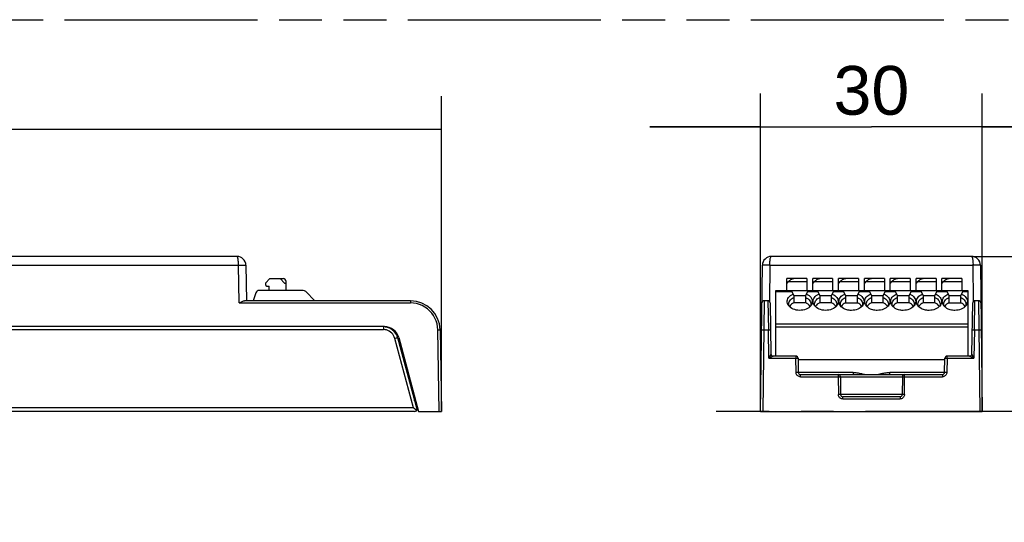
# Model space of a CAD drawing. Header units: millimetres. Extents: x 0 to 210, y 0 to 297.
# Tile 16 of 23: x 95 to 139, y 160 to 183. Entities that reach past the tile are written whole.
import ezdxf
from ezdxf.enums import TextEntityAlignment as Align

# ---------------------------------------------------------------- set-up
doc = ezdxf.new("R2010")
doc.units = ezdxf.units.MM
doc.header["$LTSCALE"] = 19.36
doc.linetypes.add('CENTER', pattern=[0.6, 0.375, -0.075, 0.075, -0.075])
doc.linetypes.add('PHANTOM', pattern=[0.8, 0.45, -0.05, 0.1, -0.05, 0.1, -0.05])
doc.layers.get('0').update_dxf_attribs({"linetype": 'CONTINUOUS'})
for name, color, linetype in [('DEFAULT_3', 7, 'PHANTOM'), ('Z_DIM_2D', 7, 'CONTINUOUS'), ('Z_START_DATUMS', 7, 'CONTINUOUS')]:
    doc.layers.add(name, color=color, linetype=linetype)
doc.styles.add('TEXTSTYLE_3', font='helveticaneueltw1g-ltcn.otf')
doc.dimstyles.new('DIMSTYLE_1', dxfattribs={"dimtxt": 2.2, "dimasz": 3.5, "dimexe": 1.5, "dimexo": 0, "dimgap": 0.55, "dimtad": 1, "dimdec": 1, "dimlfac": 3, "dimdsep": 46, "dimtxsty": 'TEXTSTYLE_3', "dimcen": 0.09, "dimclrt": 5, "dimadec": 0, "dimazin": 0, "dimtp": 0.2, "dimtm": 0.2, "dimtfac": 1, "dimtdec": 1, "dimtofl": 0, "dimtmove": 0, "dimatfit": 3, "dimfxl": 0, "dimtolj": 1, "dimarcsym": 0})
doc.dimstyles.new('DIMSTYLE_2', dxfattribs={"dimtxt": 2.2, "dimasz": 3.5, "dimexe": 1.5, "dimexo": 0, "dimgap": 0.55, "dimtad": 1, "dimdec": 1, "dimlfac": 3, "dimdsep": 46, "dimtxsty": 'TEXTSTYLE_3', "dimcen": 0.09, "dimclrt": 5, "dimadec": 0, "dimazin": 0, "dimtp": 0.5, "dimtm": 0.5, "dimtfac": 1, "dimtdec": 1, "dimtofl": 0, "dimtmove": 0, "dimatfit": 3, "dimfxl": 0, "dimtolj": 1, "dimarcsym": 0})

# ---------------------------------------------------------------- blocks, each defined once
blk = doc.blocks.new('*D1')
at = {"layer": 'Z_DIM_2D', "color": 2, "linetype": 'Continuous'}
for p, q in [((145.468, 171.992), (145.468, 176.992)), ((145.468, 176.992), (145.468, 168.492)), ((137.524, 171.992), (146.968, 171.992)), ((145.468, 159.992), (145.468, 168.492)), ((140.005, 164.992), (146.968, 164.992)), ((145.468, 164.992), (145.468, 159.992))]:
    blk.add_line(p, q, dxfattribs=at)
at = {"layer": 'Z_DIM_2D', "color": 5, "linetype": 'Continuous', "style": 'TEXTSTYLE_3'}
blk.add_text('21', height=2.2, rotation=90, dxfattribs=at).set_placement((144.918, 168.492), align=Align.CENTER)
blk = doc.blocks.new('_NONE')
blk = doc.blocks.new('*D2')
at = {"layer": 'Z_DIM_2D', "color": 2, "linetype": 'Continuous'}
for p, q in [((128.005, 164.992), (128.005, 179.341)), ((138.005, 164.992), (138.005, 179.341)), ((128.005, 177.841), (123.005, 177.841)), ((123.005, 177.841), (133.005, 177.841)), ((143.005, 177.841), (133.005, 177.841)), ((138.005, 177.841), (143.005, 177.841))]:
    blk.add_line(p, q, dxfattribs=at)
at = {"layer": 'Z_DIM_2D', "color": 5, "linetype": 'Continuous', "style": 'TEXTSTYLE_3'}
blk.add_text('30', height=2.2, dxfattribs=at).set_placement((133.005, 178.391), align=Align.CENTER)
blk = doc.blocks.new('*D3')
at = {"layer": 'Z_DIM_2D', "color": 2, "linetype": 'Continuous'}
for p, q in [((60.6, 164.992), (60.6, 179.23)), ((113.6, 164.992), (113.6, 179.23)), ((60.6, 177.73), (87.1, 177.73)), ((113.6, 177.73), (87.1, 177.73))]:
    blk.add_line(p, q, dxfattribs=at)
at = {"layer": 'Z_DIM_2D', "color": 5, "linetype": 'Continuous', "style": 'TEXTSTYLE_3'}
blk.add_text('159', height=2.2, dxfattribs=at).set_placement((87.1, 178.28), align=Align.CENTER)

msp = doc.modelspace()

# ---------------------------------------------------------------- linework, layer by layer
at = {"color": 7, "linetype": 'Continuous'}
for p, q in [((104.3735, 171.9925), (69.8268, 171.9925)), ((137.5242, 171.9925), (128.486, 171.9925)), ((104.7736, 171.5995), (104.8017, 169.9926)), ((128.0051, 164.9925), (128.0858, 171.5974)), ((137.9244, 171.5974), (138.0051, 164.9925)), ((105.8568, 170.9925), (105.6568, 170.7925)), ((105.6568, 170.7925), (105.6568, 170.7258)), ((105.7235, 170.6591), (105.8235, 170.6591)), ((105.8235, 170.4591), (105.8235, 170.6591)), ((105.8568, 170.9925), (106.4568, 170.9925)), ((106.5096, 170.7925), (106.3211, 170.9925)), ((106.5096, 170.7925), (106.5901, 170.7925)), ((106.5901, 170.4591), (106.5901, 170.8591)), ((129.1884, 170.4591), (129.1884, 170.9925)), ((130.0884, 170.9925), (129.1884, 170.9925)), ((129.1884, 170.7925), (129.2022, 170.7925)), ((129.2022, 170.7925), (129.2651, 170.8591)), ((130.0884, 170.9925), (130.0884, 170.4591)), ((130.3551, 170.4591), (130.3551, 170.9925)), ((131.2551, 170.9925), (130.3551, 170.9925)), ((130.3551, 170.7925), (130.3689, 170.7925)), ((130.3689, 170.7925), (130.4318, 170.8591)), ((131.2551, 170.9925), (131.2551, 170.4591)), ((131.5218, 170.4591), (131.5218, 170.9925)), ((132.4218, 170.9925), (131.5218, 170.9925)), ((131.5218, 170.7925), (131.5356, 170.7925)), ((131.5356, 170.7925), (131.5984, 170.8591)), ((132.4218, 170.9925), (132.4218, 170.4591)), ((132.6884, 170.4591), (132.6884, 170.9925)), ((133.5884, 170.9925), (132.6884, 170.9925)), ((132.6884, 170.7925), (132.7022, 170.7925)), ((132.7022, 170.7925), (132.7651, 170.8591)), ((133.5884, 170.9925), (133.5884, 170.4591)), ((133.8551, 170.4591), (133.8551, 170.9925)), ((134.7551, 170.9925), (133.8551, 170.9925)), ((133.8551, 170.7925), (133.8689, 170.7925)), ((133.8689, 170.7925), (133.9318, 170.8591)), ((134.7551, 170.9925), (134.7551, 170.4591)), ((135.0218, 170.4591), (135.0218, 170.9925)), ((135.9218, 170.9925), (135.0218, 170.9925)), ((135.0218, 170.7925), (135.0356, 170.7925)), ((135.0356, 170.7925), (135.0984, 170.8591)), ((135.9218, 170.9925), (135.9218, 170.4591)), ((137.0884, 170.9925), (136.1884, 170.9925)), ((136.1884, 170.4591), (136.1884, 170.9925)), ((136.1884, 170.7925), (136.2022, 170.7925)), ((136.2022, 170.7925), (136.2651, 170.8591)), ((137.0884, 170.9925), (137.0884, 170.4591)), ((105.2293, 170.3495), (105.0993, 169.9925)), ((107.3544, 170.4591), (105.3859, 170.4591)), ((107.8901, 169.9925), (107.4723, 170.4103)), ((128.6884, 167.4925), (128.6884, 170.4591)), ((128.6884, 170.4591), (137.3551, 170.4591)), ((129.3884, 170.4591), (129.5051, 170.2258)), ((129.5051, 170.2258), (129.5051, 169.8925)), ((129.5051, 170.2258), (130.0384, 170.2258)), ((130.0384, 170.2258), (130.1551, 170.4591)), ((130.0384, 169.8925), (130.0384, 170.2258)), ((130.5551, 170.4591), (130.6718, 170.2258)), ((130.6718, 170.2258), (130.6718, 169.8925)), ((130.6718, 170.2258), (131.2051, 170.2258)), ((131.2051, 170.2258), (131.3218, 170.4591)), ((131.2051, 169.8925), (131.2051, 170.2258)), ((131.7218, 170.4591), (131.8384, 170.2258)), ((131.8384, 170.2258), (131.8384, 169.8925)), ((131.8384, 170.2258), (132.3718, 170.2258)), ((132.3718, 170.2258), (132.4884, 170.4591)), ((132.3718, 169.8925), (132.3718, 170.2258)), ((132.8884, 170.4591), (133.0051, 170.2258)), ((133.0051, 170.2258), (133.0051, 169.8925)), ((133.0051, 170.2258), (133.5384, 170.2258)), ((133.5384, 170.2258), (133.6551, 170.4591)), ((133.5384, 169.8925), (133.5384, 170.2258)), ((134.0551, 170.4591), (134.1718, 170.2258)), ((134.1718, 170.2258), (134.1718, 169.8925)), ((134.1718, 170.2258), (134.7051, 170.2258)), ((134.7051, 170.2258), (134.8218, 170.4591)), ((134.7051, 169.8925), (134.7051, 170.2258)), ((135.2218, 170.4591), (135.3384, 170.2258)), ((135.3384, 170.2258), (135.8718, 170.2258)), ((135.3384, 170.2258), (135.3384, 169.8925)), ((135.8718, 170.2258), (135.9884, 170.4591)), ((135.8718, 169.8925), (135.8718, 170.2258)), ((136.3884, 170.4591), (136.5051, 170.2258)), ((136.5051, 170.2258), (137.0384, 170.2258)), ((136.5051, 170.2258), (136.5051, 169.8925)), ((137.0384, 170.2258), (137.1551, 170.4591)), ((137.0384, 169.8925), (137.0384, 170.2258)), ((137.3551, 170.4591), (137.3551, 167.4925)), ((112.2026, 169.9925), (104.7052, 169.9925)), ((128.332, 169.9925), (128.165, 169.9925)), ((128.432, 169.8942), (128.4722, 167.5907)), ((129.2524, 169.799), (129.2383, 169.8241)), ((129.2765, 169.7927), (129.2718, 169.8413)), ((129.289, 169.7511), (129.2765, 169.7927)), ((129.318, 169.7541), (129.3059, 169.7314)), ((129.3528, 169.7984), (129.318, 169.7541)), ((130.0384, 169.8925), (129.5051, 169.8925)), ((130.0969, 169.8741), (130.0384, 169.9047)), ((130.2374, 169.7319), (130.2255, 169.7541)), ((130.267, 169.7927), (130.2545, 169.7511)), ((130.2718, 169.8413), (130.267, 169.7927)), ((130.3031, 169.8199), (130.2911, 169.799)), ((130.4191, 169.799), (130.4049, 169.8241)), ((130.4432, 169.7927), (130.4384, 169.8413)), ((130.4557, 169.7511), (130.4432, 169.7927)), ((130.4847, 169.7541), (130.4726, 169.7314)), ((130.5194, 169.7984), (130.4847, 169.7541)), ((131.2051, 169.8925), (130.6718, 169.8925)), ((131.2635, 169.8741), (131.2051, 169.9047)), ((131.4041, 169.7319), (131.3922, 169.7541)), ((131.4337, 169.7927), (131.4212, 169.7511)), ((131.4384, 169.8413), (131.4337, 169.7927)), ((131.4698, 169.8199), (131.4578, 169.799)), ((131.5858, 169.7988), (131.5783, 169.8117)), ((131.6099, 169.7927), (131.6051, 169.8413)), ((131.6225, 169.7505), (131.6099, 169.7927)), ((131.6515, 169.7543), (131.6394, 169.7317)), ((131.6861, 169.7985), (131.6515, 169.7543)), ((131.8384, 169.8925), (132.3718, 169.8925)), ((132.4301, 169.8742), (132.3718, 169.9047)), ((132.5706, 169.7321), (132.5588, 169.7541)), ((132.6003, 169.7927), (132.5873, 169.7493)), ((132.6051, 169.8413), (132.6003, 169.7927)), ((132.6494, 169.8477), (132.6244, 169.7989)), ((132.7525, 169.7988), (132.7449, 169.8117)), ((132.7765, 169.7927), (132.7718, 169.8413)), ((132.7892, 169.7505), (132.7765, 169.7927)), ((132.818, 169.7541), (132.8061, 169.7318)), ((132.8528, 169.7984), (132.818, 169.7541)), ((133.5384, 169.8925), (133.0051, 169.8925)), ((133.5971, 169.874), (133.5384, 169.9047)), ((133.7372, 169.7321), (133.726, 169.7534)), ((133.767, 169.7927), (133.754, 169.7493)), ((133.7718, 169.8413), (133.767, 169.7927)), ((133.8161, 169.8477), (133.7911, 169.7989)), ((133.9191, 169.7988), (133.9116, 169.8117)), ((133.9432, 169.7927), (133.9384, 169.8413)), ((133.9559, 169.7505), (133.9432, 169.7927)), ((133.9847, 169.7541), (133.9728, 169.7318)), ((134.0194, 169.7984), (133.9847, 169.7541)), ((134.7051, 169.8925), (134.1718, 169.8925)), ((134.7637, 169.874), (134.7051, 169.9047)), ((134.9039, 169.7321), (134.8927, 169.7534)), ((134.9337, 169.7927), (134.9206, 169.7493)), ((134.9384, 169.8413), (134.9337, 169.7927)), ((134.9827, 169.8477), (134.9577, 169.7989)), ((135.0858, 169.7988), (135.0783, 169.8117)), ((135.1099, 169.7927), (135.1051, 169.8413)), ((135.1225, 169.7505), (135.1099, 169.7927)), ((135.1514, 169.7541), (135.1394, 169.7318)), ((135.1861, 169.7984), (135.1514, 169.7541)), ((135.8718, 169.8925), (135.3384, 169.8925)), ((135.9304, 169.874), (135.8718, 169.9047)), ((136.0706, 169.7321), (136.0593, 169.7534)), ((136.1003, 169.7927), (136.0873, 169.7493)), ((136.1051, 169.8413), (136.1003, 169.7927)), ((136.1494, 169.8477), (136.1244, 169.7989)), ((136.2525, 169.7988), (136.2449, 169.8117)), ((136.2765, 169.7927), (136.2718, 169.8413)), ((136.2892, 169.7505), (136.2765, 169.7927)), ((136.318, 169.7541), (136.3061, 169.7318)), ((136.3528, 169.7984), (136.318, 169.7541)), ((136.5051, 169.8925), (137.0384, 169.8925)), ((137.0971, 169.874), (137.0384, 169.9047)), ((137.2372, 169.7321), (137.226, 169.7534)), ((137.267, 169.7927), (137.254, 169.7493)), ((137.2718, 169.8413), (137.267, 169.7927)), ((137.3161, 169.8477), (137.2911, 169.7989)), ((137.538, 167.5907), (137.5782, 169.8942)), ((137.8452, 169.9925), (137.6782, 169.9925)), ((111.0281, 168.8257), (63.1721, 168.8257)), ((111.0662, 168.8199), (111.1509, 168.8031)), ((111.1509, 168.8031), (111.2335, 168.7751)), ((113.5357, 168.6824), (113.6001, 164.9925)), ((111.6223, 168.3317), (112.4995, 165.0582)), ((111.6721, 168.3316), (112.5668, 164.9925)), ((111.9367, 167.1591), (111.9862, 167.1591)), ((129.5923, 167.4925), (128.5722, 167.4925)), ((129.6923, 167.3942), (129.7034, 166.7574)), ((136.3167, 167.3258), (129.6935, 167.3258)), ((136.3068, 166.7574), (136.3179, 167.3942)), ((137.438, 167.4925), (136.4179, 167.4925)), ((112.1202, 166.6591), (112.0712, 166.6591)), ((129.8034, 166.6591), (136.2068, 166.6591)), ((131.6081, 166.56), (131.6151, 165.7583)), ((134.4021, 166.56), (134.3951, 165.7583)), ((134.2951, 165.6591), (131.7151, 165.6591)), ((112.3846, 164.9925), (61.8156, 164.9925)), ((112.3633, 165.1338), (112.3345, 165.1577)), ((112.4412, 165.0678), (112.3633, 165.1338)), ((112.4806, 165.0333), (112.4412, 165.0678)), ((112.517, 165.1163), (112.5344, 165.1025)), ((112.5184, 165.1732), (112.5179, 165.1246)), ((112.5668, 164.9925), (113.6001, 164.9925)), ((128.0051, 164.9925), (138.0051, 164.9925))]:
    msp.add_line(p, q, dxfattribs=at)
at = {"color": 9, "linetype": 'Continuous'}
for p, q in [((69.7599, 171.5974), (104.4404, 171.5974)), ((104.4404, 171.5974), (104.5919, 171.5996)), ((104.4701, 169.8937), (104.4404, 171.5974)), ((128.316, 171.6005), (128.2229, 171.6007)), ((128.4191, 171.5995), (128.316, 171.6005)), ((128.4191, 171.5995), (128.3992, 169.9666)), ((128.4191, 171.5995), (137.5911, 171.5995)), ((137.611, 169.9666), (137.5904, 171.6508)), ((137.6936, 171.6004), (137.5911, 171.5994)), ((129.2651, 170.8591), (130.0884, 170.8591)), ((130.4318, 170.8591), (131.2551, 170.8591)), ((131.5984, 170.8591), (132.4218, 170.8591)), ((132.7651, 170.8591), (133.5884, 170.8591)), ((133.9318, 170.8591), (134.7551, 170.8591)), ((135.0984, 170.8591), (135.9218, 170.8591)), ((136.2651, 170.8591), (137.0884, 170.8591)), ((128.6884, 170.4103), (129.4128, 170.4103)), ((130.1307, 170.4103), (130.5795, 170.4103)), ((131.2974, 170.4103), (131.7462, 170.4103)), ((132.464, 170.4103), (132.9128, 170.4103)), ((133.6307, 170.4103), (134.0795, 170.4103)), ((134.7974, 170.4103), (135.2462, 170.4103)), ((135.964, 170.4103), (136.4128, 170.4103)), ((137.1307, 170.4103), (137.3551, 170.4103)), ((104.4701, 169.8937), (112.2026, 169.8937)), ((112.2026, 169.9925), (112.2026, 169.8937)), ((128.165, 169.9925), (128.1051, 164.9925)), ((128.332, 169.9925), (128.3531, 168.6824)), ((137.6571, 168.6824), (137.6782, 169.9925)), ((137.8452, 169.9925), (137.9051, 164.9925)), ((137.3551, 168.9413), (128.6884, 168.9413)), ((63.2218, 168.6913), (110.9784, 168.6913)), ((110.9784, 168.8258), (110.9784, 168.6913)), ((113.4357, 168.6819), (113.4735, 168.6825)), ((113.5001, 164.9925), (113.4357, 168.6818)), ((128.1502, 168.6824), (128.3531, 168.6824)), ((128.3756, 167.3942), (128.3531, 168.6824)), ((128.6884, 168.8234), (137.3551, 168.8234)), ((137.6571, 168.6824), (137.6346, 167.3942)), ((137.6571, 168.6824), (137.86, 168.6824)), ((111.4935, 168.296), (111.5639, 168.3151)), ((112.3345, 165.1577), (111.4935, 168.2961)), ((111.5639, 168.3151), (111.5995, 168.3249)), ((128.4585, 167.5637), (128.3756, 167.3942)), ((128.4697, 167.586), (128.4585, 167.5637)), ((128.4715, 167.5895), (128.4697, 167.586)), ((128.4722, 167.5907), (128.4715, 167.5895)), ((137.5407, 167.5855), (137.538, 167.5906)), ((137.5522, 167.5628), (137.5407, 167.5855)), ((137.6346, 167.3942), (137.5522, 167.5628)), ((128.5334, 167.4738), (128.3756, 167.3942)), ((128.3756, 167.3942), (129.5923, 167.3942)), ((129.5923, 167.4925), (129.5923, 167.3942)), ((129.6034, 166.7574), (129.5923, 167.3942)), ((136.4179, 167.3942), (136.4068, 166.7574)), ((136.4179, 167.3942), (136.4179, 167.4925)), ((136.4179, 167.3942), (137.6346, 167.3942)), ((137.4483, 167.4878), (137.4419, 167.4909)), ((137.458, 167.4831), (137.4483, 167.4878)), ((137.4861, 167.4692), (137.458, 167.4831)), ((137.6346, 167.3942), (137.4861, 167.4692)), ((132.1815, 166.7579), (129.7034, 166.7579)), ((129.8034, 166.5609), (129.8034, 166.6591)), ((131.5081, 166.6591), (131.5081, 166.5609)), ((132.1815, 166.7579), (132.1815, 166.6591)), ((136.3068, 166.7579), (133.8287, 166.7579)), ((133.8287, 166.6591), (133.8287, 166.7579)), ((134.5021, 166.5609), (134.5021, 166.6591)), ((136.2068, 166.6591), (136.2068, 166.5609)), ((112.0982, 166.5583), (112.1472, 166.5583)), ((129.8034, 166.5609), (131.5081, 166.5609)), ((131.5081, 166.5609), (131.5151, 165.7591)), ((131.6081, 166.56), (134.4021, 166.56)), ((134.4951, 165.7591), (134.5021, 166.5609)), ((134.5021, 166.5609), (136.2068, 166.5609)), ((134.3951, 165.7583), (131.6151, 165.7583)), ((112.3877, 165.4777), (112.3892, 165.6551)), ((131.715, 165.5609), (134.2952, 165.5609)), ((131.7151, 165.5609), (131.7151, 165.6591)), ((134.2951, 165.6591), (134.2951, 165.5609)), ((112.3345, 165.1577), (61.8658, 165.1577))]:
    msp.add_line(p, q, dxfattribs=at)
for points in [[(104.4404, 171.5974), (104.4398, 171.6489), (104.4381, 171.6996), (104.4351, 171.7485), (104.4312, 171.7948), (104.4263, 171.8373), (104.4207, 171.8759), (104.4142, 171.9101), (104.4071, 171.939), (104.3992, 171.9621), (104.391, 171.9789), (104.3824, 171.9891), (104.3735, 171.9925)], [(128.4191, 171.5995), (128.4194, 171.6398), (128.4207, 171.6826), (128.4229, 171.7273), (128.4262, 171.7724), (128.4306, 171.8164), (128.436, 171.8581), (128.4425, 171.8964), (128.4499, 171.9296), (128.4582, 171.9567), (128.4672, 171.9765), (128.4764, 171.9885), (128.486, 171.9925)], [(137.5242, 171.9925), (137.5331, 171.9891), (137.5417, 171.9789), (137.5499, 171.9622), (137.5577, 171.9392), (137.5649, 171.9105), (137.5714, 171.8765), (137.5771, 171.8381), (137.5819, 171.7958), (137.5857, 171.7498), (137.5886, 171.7012), (137.5904, 171.6508)], [(104.5919, 171.5996), (104.6762, 171.6005), (104.7101, 171.6007), (104.7374, 171.6006), (104.7574, 171.6004), (104.7696, 171.6), (104.7736, 171.5994)], [(128.2229, 171.6007), (128.1831, 171.6004), (128.1492, 171.6001), (128.1219, 171.5996), (128.102, 171.599), (128.0899, 171.5982), (128.0858, 171.5974)], [(137.9244, 171.5974), (137.9203, 171.5982), (137.9081, 171.599), (137.888, 171.5996), (137.8605, 171.6001), (137.8265, 171.6005), (137.7866, 171.6007), (137.6936, 171.6004)], [(113.4357, 168.6818), (113.4254, 168.8199), (113.4004, 168.954), (113.3605, 169.085), (113.3064, 169.2105), (113.2389, 169.329), (113.1588, 169.4393), (113.067, 169.54), (112.9647, 169.63), (112.8531, 169.7081), (112.7334, 169.7736), (112.6069, 169.8255), (112.4753, 169.8632), (112.3408, 169.8858), (112.2026, 169.8937)], [(111.4935, 168.2961), (111.4707, 168.3628), (111.4401, 168.4249), (111.4013, 168.4828), (111.3554, 168.5352), (111.303, 168.5811), (111.2452, 168.6198), (111.1827, 168.6506), (111.1167, 168.6731), (111.0488, 168.6866), (110.9784, 168.6913)], [(113.4735, 168.6825), (113.5053, 168.6828), (113.518, 168.6828), (113.5276, 168.6828), (113.5337, 168.6826), (113.5357, 168.6824)], [(128.0502, 168.6819), (128.0521, 168.6822), (128.0576, 168.6825), (128.0664, 168.6826), (128.0784, 168.6828), (128.0934, 168.6828)], [(128.0934, 168.6828), (128.13, 168.6826), (128.1502, 168.6824)], [(128.3531, 168.6824), (128.3909, 168.6829), (128.4078, 168.6831), (128.4227, 168.6831), (128.4354, 168.6831), (128.445, 168.683), (128.4511, 168.6827), (128.4531, 168.6824)], [(137.5571, 168.6824), (137.559, 168.6827), (137.5645, 168.6829), (137.5734, 168.6831), (137.5853, 168.6831), (137.6003, 168.6831)], [(137.6003, 168.6831), (137.6369, 168.6827), (137.6571, 168.6824)], [(137.86, 168.6824), (137.8978, 168.6827), (137.9147, 168.6828), (137.9296, 168.6828), (137.9423, 168.6827), (137.9519, 168.6825), (137.958, 168.6822), (137.96, 168.6819)], [(111.5995, 168.3249), (111.6119, 168.3284), (111.6197, 168.3307), (111.6223, 168.3317)], [(128.4236, 167.4925), (128.4307, 167.4836), (128.4385, 167.4748), (128.4468, 167.4663), (128.4554, 167.4582), (128.4643, 167.4506), (128.4733, 167.4437)], [(128.5602, 167.487), (128.5523, 167.4831), (128.5436, 167.4788), (128.5334, 167.4738)], [(128.5721, 167.4925), (128.5703, 167.4918), (128.5602, 167.487)], [(129.5923, 167.3942), (129.6305, 167.3948), (129.6478, 167.3949), (129.663, 167.3949), (129.6754, 167.3949), (129.6846, 167.3948), (129.6903, 167.3945), (129.6923, 167.3942)], [(136.3179, 167.3942), (136.3199, 167.3945), (136.3255, 167.3948), (136.3348, 167.3949), (136.3472, 167.3949), (136.3624, 167.3949)], [(136.3624, 167.3949), (136.3984, 167.3945), (136.4179, 167.3942)], [(137.4419, 167.4909), (137.4399, 167.4918), (137.4386, 167.4923), (137.4381, 167.4925)], [(137.5866, 167.4925), (137.5795, 167.4836), (137.5717, 167.4748), (137.5634, 167.4663), (137.5548, 167.4582), (137.5459, 167.4506), (137.5369, 167.4437)], [(129.7034, 166.7574), (129.7014, 166.7577), (129.6957, 166.7579), (129.6865, 166.7581), (129.6741, 166.7581), (129.659, 166.7581), (129.6418, 166.7579), (129.6034, 166.7574)], [(129.8034, 166.5609), (129.7719, 166.5634), (129.742, 166.5705), (129.7134, 166.5823), (129.6869, 166.5983), (129.6632, 166.6183), (129.6429, 166.6416), (129.6264, 166.6678), (129.6141, 166.6963), (129.6065, 166.726), (129.6034, 166.7574)], [(132.1815, 166.7579), (132.2402, 166.756), (132.2974, 166.7518), (132.3533, 166.745), (132.4072, 166.7366), (132.4584, 166.727), (132.5069, 166.7166), (132.5519, 166.706), (132.5942, 166.6953), (132.6339, 166.6847), (132.6715, 166.6742), (132.707, 166.6639), (132.7231, 166.6591)], [(133.287, 166.6591), (133.3037, 166.6641), (133.3361, 166.6734), (133.37, 166.6829), (133.4056, 166.6925), (133.443, 166.7022), (133.4826, 166.7118), (133.5244, 166.7212), (133.5688, 166.7303), (133.6157, 166.7387), (133.6652, 166.7462), (133.7172, 166.7522), (133.7717, 166.7561), (133.8287, 166.7579)], [(136.4068, 166.7574), (136.4037, 166.726), (136.3961, 166.6963), (136.3838, 166.6678), (136.3673, 166.6416), (136.347, 166.6183), (136.3233, 166.5983), (136.2968, 166.5823), (136.2682, 166.5705), (136.2383, 166.5634), (136.2068, 166.5609)], [(136.3512, 166.7581), (136.3361, 166.7581), (136.3237, 166.7581), (136.3145, 166.7579), (136.3088, 166.7577), (136.3068, 166.7574)], [(136.4068, 166.7574), (136.3872, 166.7577), (136.3512, 166.7581)], [(131.5081, 166.5609), (131.5463, 166.5611), (131.5636, 166.5611), (131.5788, 166.561), (131.5912, 166.5608), (131.6005, 166.5606), (131.6062, 166.5603), (131.6081, 166.56)], [(134.4021, 166.56), (134.404, 166.5603), (134.4097, 166.5606), (134.419, 166.5608), (134.4314, 166.561), (134.4466, 166.5611)], [(134.4466, 166.5611), (134.4826, 166.561), (134.5021, 166.5609)], [(131.6151, 165.7583), (131.6131, 165.7586), (131.6074, 165.7589), (131.5982, 165.7591), (131.5858, 165.7593), (131.5707, 165.7593), (131.5534, 165.7593), (131.5151, 165.7591)], [(131.715, 165.5609), (131.6834, 165.5635), (131.6534, 165.5706), (131.6246, 165.5826), (131.598, 165.5988), (131.5743, 165.6189), (131.5539, 165.6424), (131.5375, 165.6689), (131.5254, 165.6976), (131.5179, 165.7276), (131.5151, 165.7591)], [(134.4951, 165.7591), (134.4923, 165.7275), (134.4848, 165.6976), (134.4726, 165.6689), (134.4562, 165.6424), (134.4359, 165.6189), (134.4122, 165.5987), (134.3856, 165.5826), (134.3568, 165.5706), (134.3267, 165.5635), (134.2952, 165.5609)], [(134.4395, 165.7593), (134.4244, 165.7593), (134.412, 165.7591), (134.4028, 165.7589), (134.3971, 165.7586), (134.3951, 165.7583)], [(134.4951, 165.7591), (134.4755, 165.7593), (134.4395, 165.7593)]]:
    msp.add_lwpolyline(points, dxfattribs=at)
at = {"color": 7, "linetype": 'Continuous'}
for points in [[(129.2383, 169.8241), (129.2174, 169.8765), (129.2066, 169.9302), (129.2061, 169.9836), (129.2158, 170.0365), (129.2356, 170.0885), (129.265, 170.1385), (129.3041, 170.1852), (129.3516, 170.228), (129.4065, 170.2654), (129.4691, 170.2979)], [(130.0745, 170.2979), (130.1372, 170.2653), (130.1921, 170.2279), (130.2395, 170.1853), (130.2784, 170.1387), (130.308, 170.0886), (130.3278, 170.0362), (130.3375, 169.9825), (130.3367, 169.928), (130.3251, 169.8733), (130.3031, 169.8199)], [(130.4049, 169.8241), (130.3841, 169.8765), (130.3732, 169.9302), (130.3728, 169.9836), (130.3824, 170.0365), (130.4022, 170.0885), (130.4317, 170.1385), (130.4707, 170.1852), (130.5183, 170.228), (130.5732, 170.2654), (130.6357, 170.2979)], [(131.2411, 170.2979), (131.3038, 170.2653), (131.3587, 170.2279), (131.4062, 170.1853), (131.445, 170.1387), (131.4746, 170.0886), (131.4945, 170.0362), (131.5041, 169.9825), (131.5034, 169.928), (131.4917, 169.8733), (131.4698, 169.8199)], [(131.5783, 169.8117), (131.5562, 169.8595), (131.5429, 169.909), (131.5384, 169.9592), (131.543, 170.0094), (131.5562, 170.0588), (131.5783, 170.1066), (131.6086, 170.1522), (131.6468, 170.1948), (131.6923, 170.2336), (131.744, 170.2679), (131.8024, 170.2979)], [(132.4078, 170.2979), (132.4678, 170.2669), (132.5207, 170.2315), (132.5669, 170.1913), (132.6054, 170.1473), (132.6354, 170.1003), (132.6567, 170.0511), (132.6687, 170.0003), (132.6716, 169.949), (132.665, 169.8979), (132.6494, 169.8477)], [(132.7449, 169.8117), (132.7229, 169.8595), (132.7096, 169.909), (132.7051, 169.9592), (132.7096, 170.0094), (132.7229, 170.0588), (132.7449, 170.1066), (132.7752, 170.1522), (132.8135, 170.1948), (132.8589, 170.2336), (132.9107, 170.2679), (132.9691, 170.2979)], [(133.5745, 170.2979), (133.6345, 170.2669), (133.6874, 170.2315), (133.7336, 170.1913), (133.772, 170.1473), (133.802, 170.1003), (133.8233, 170.0511), (133.8354, 170.0003), (133.8382, 169.949), (133.8317, 169.8979), (133.8161, 169.8477)], [(133.9116, 169.8117), (133.8896, 169.8595), (133.8763, 169.909), (133.8718, 169.9592), (133.8763, 170.0094), (133.8896, 170.0588), (133.9116, 170.1066), (133.9419, 170.1522), (133.9801, 170.1948), (134.0256, 170.2336), (134.0774, 170.2679), (134.1357, 170.2979)], [(134.7411, 170.2979), (134.8011, 170.2669), (134.8541, 170.2315), (134.9002, 170.1913), (134.9387, 170.1473), (134.9687, 170.1003), (134.99, 170.0511), (135.002, 170.0003), (135.0049, 169.949), (134.9984, 169.8979), (134.9827, 169.8477)], [(135.0783, 169.8117), (135.0562, 169.8595), (135.0429, 169.909), (135.0384, 169.9592), (135.043, 170.0094), (135.0562, 170.0588), (135.0783, 170.1066), (135.1086, 170.1522), (135.1468, 170.1948), (135.1923, 170.2336), (135.244, 170.2679), (135.3024, 170.2979)], [(135.9078, 170.2979), (135.9678, 170.2669), (136.0207, 170.2315), (136.0669, 170.1913), (136.1054, 170.1473), (136.1354, 170.1003), (136.1567, 170.0511), (136.1687, 170.0003), (136.1716, 169.949), (136.165, 169.8979), (136.1494, 169.8477)], [(136.2449, 169.8117), (136.2229, 169.8595), (136.2096, 169.909), (136.2051, 169.9592), (136.2096, 170.0094), (136.2229, 170.0588), (136.2449, 170.1066), (136.2752, 170.1522), (136.3135, 170.1948), (136.3589, 170.2336), (136.4107, 170.2679), (136.4691, 170.2979)], [(137.0745, 170.2979), (137.1345, 170.2669), (137.1874, 170.2315), (137.2336, 170.1913), (137.272, 170.1473), (137.302, 170.1003), (137.3233, 170.0511), (137.3354, 170.0003), (137.3382, 169.949), (137.3317, 169.8979), (137.3161, 169.8477)], [(104.4701, 169.8937), (104.5063, 169.9138), (104.5409, 169.9321), (104.5737, 169.9489), (104.6045, 169.9636), (104.6333, 169.9756), (104.6598, 169.9847), (104.6838, 169.9903), (104.7052, 169.9925)], [(130.2911, 169.799), (130.2708, 169.7695), (130.2293, 169.7227), (130.1792, 169.6808), (130.1218, 169.644), (130.058, 169.6134), (129.9891, 169.5891), (129.9164, 169.5718), (129.8411, 169.5615), (129.7648, 169.5585), (129.6886, 169.5628), (129.6141, 169.5743), (129.5424, 169.5927), (129.475, 169.6179), (129.4128, 169.6491), (129.3572, 169.6861), (129.3089, 169.728), (129.2691, 169.7743), (129.2524, 169.799)], [(129.2718, 169.8413), (129.2773, 169.8936), (129.2929, 169.943), (129.3184, 169.9903), (129.3531, 170.0346), (129.3964, 170.0749), (129.4474, 170.1104), (129.5051, 170.1404)], [(129.5051, 169.9047), (129.4467, 169.8741), (129.396, 169.8388), (129.3528, 169.7984)], [(130.0384, 170.1404), (130.0961, 170.1104), (130.1471, 170.0749), (130.1904, 170.0346), (130.2252, 169.9903), (130.2506, 169.943), (130.2663, 169.8936), (130.2718, 169.8413)], [(130.2255, 169.7541), (130.1908, 169.7984), (130.1475, 169.8388), (130.0969, 169.8741)], [(131.4578, 169.799), (131.4375, 169.7695), (131.396, 169.7227), (131.3459, 169.6808), (131.2885, 169.644), (131.2246, 169.6134), (131.1558, 169.5891), (131.083, 169.5718), (131.0078, 169.5615), (130.9314, 169.5585), (130.8553, 169.5628), (130.7808, 169.5743), (130.7091, 169.5927), (130.6416, 169.6179), (130.5795, 169.6491), (130.5238, 169.6861), (130.4756, 169.728), (130.4357, 169.7743), (130.4191, 169.799)], [(130.4384, 169.8413), (130.4439, 169.8936), (130.4596, 169.943), (130.485, 169.9903), (130.5198, 170.0346), (130.5631, 170.0749), (130.6141, 170.1104), (130.6718, 170.1404)], [(130.6718, 169.9047), (130.6133, 169.8741), (130.5627, 169.8388), (130.5194, 169.7984)], [(131.2051, 170.1404), (131.2628, 170.1104), (131.3138, 170.0749), (131.3571, 170.0346), (131.3918, 169.9903), (131.4173, 169.943), (131.4329, 169.8936), (131.4384, 169.8413)], [(131.3922, 169.7541), (131.3574, 169.7984), (131.3142, 169.8388), (131.2635, 169.8741)], [(131.8024, 169.6204), (131.744, 169.6504), (131.6923, 169.6847), (131.6468, 169.7235), (131.6085, 169.7661), (131.5858, 169.7988)], [(131.6051, 169.8413), (131.6106, 169.8936), (131.6262, 169.943), (131.6517, 169.9903), (131.6864, 170.0346), (131.7298, 170.0749), (131.7808, 170.1104), (131.8384, 170.1404)], [(131.8384, 169.9047), (131.78, 169.8741), (131.7293, 169.8388), (131.6861, 169.7985)], [(132.6244, 169.7989), (132.5917, 169.7538), (132.5504, 169.7114), (132.5019, 169.6731), (132.4467, 169.6395), (132.3859, 169.6111), (132.3201, 169.5885), (132.2507, 169.5719), (132.1792, 169.562), (132.1051, 169.5585)], [(132.3718, 170.1404), (132.4294, 170.1104), (132.4804, 170.0749), (132.5238, 170.0346), (132.5585, 169.9903), (132.584, 169.943), (132.5996, 169.8936), (132.6051, 169.8413)], [(132.5588, 169.7541), (132.524, 169.7984), (132.4807, 169.8389), (132.4301, 169.8742)], [(132.9691, 169.6204), (132.9107, 169.6504), (132.8589, 169.6847), (132.8135, 169.7235), (132.7752, 169.7661), (132.7525, 169.7988)], [(132.7718, 169.8413), (132.7773, 169.8936), (132.7929, 169.943), (132.8184, 169.9903), (132.8531, 170.0346), (132.8964, 170.0749), (132.9474, 170.1104), (133.0051, 170.1404)], [(133.0051, 169.9047), (132.9467, 169.8741), (132.896, 169.8388), (132.8528, 169.7984)], [(133.7911, 169.7989), (133.7583, 169.7538), (133.7171, 169.7114), (133.6686, 169.6731), (133.6134, 169.6395), (133.5525, 169.6111), (133.4868, 169.5885), (133.4174, 169.5719), (133.3459, 169.562), (133.2718, 169.5585)], [(133.5384, 170.1404), (133.5961, 170.1104), (133.6471, 170.0749), (133.6904, 170.0346), (133.7252, 169.9903), (133.7506, 169.943), (133.7663, 169.8936), (133.7718, 169.8413)], [(133.726, 169.7534), (133.6912, 169.7979), (133.6479, 169.8385), (133.5971, 169.874)], [(134.1357, 169.6204), (134.0774, 169.6504), (134.0256, 169.6847), (133.9801, 169.7235), (133.9419, 169.7661), (133.9191, 169.7988)], [(133.9384, 169.8413), (133.9439, 169.8936), (133.9596, 169.943), (133.985, 169.9903), (134.0198, 170.0346), (134.0631, 170.0749), (134.1141, 170.1104), (134.1718, 170.1404)], [(134.1718, 169.9047), (134.1133, 169.8741), (134.0627, 169.8388), (134.0194, 169.7984)], [(134.9577, 169.7989), (134.925, 169.7538), (134.8838, 169.7114), (134.8353, 169.6731), (134.7801, 169.6395), (134.7192, 169.6111), (134.6535, 169.5885), (134.584, 169.5719), (134.5125, 169.562), (134.4384, 169.5585)], [(134.7051, 170.1404), (134.7628, 170.1104), (134.8138, 170.0749), (134.8571, 170.0346), (134.8918, 169.9903), (134.9173, 169.943), (134.9329, 169.8936), (134.9384, 169.8413)], [(134.8927, 169.7534), (134.8579, 169.7979), (134.8146, 169.8385), (134.7637, 169.874)], [(135.3024, 169.6204), (135.244, 169.6504), (135.1923, 169.6847), (135.1468, 169.7235), (135.1085, 169.7661), (135.0858, 169.7988)], [(135.1051, 169.8413), (135.1106, 169.8936), (135.1262, 169.943), (135.1517, 169.9903), (135.1864, 170.0346), (135.2298, 170.0749), (135.2808, 170.1104), (135.3384, 170.1404)], [(135.3384, 169.9047), (135.28, 169.8741), (135.2293, 169.8388), (135.1861, 169.7984)], [(136.1244, 169.7989), (136.0917, 169.7538), (136.0504, 169.7114), (136.0019, 169.6731), (135.9467, 169.6395), (135.8859, 169.6111), (135.8201, 169.5885), (135.7507, 169.5719), (135.6792, 169.562), (135.6051, 169.5585)], [(135.8718, 170.1404), (135.9294, 170.1104), (135.9804, 170.0749), (136.0238, 170.0346), (136.0585, 169.9903), (136.084, 169.943), (136.0996, 169.8936), (136.1051, 169.8413)], [(136.0593, 169.7534), (136.0246, 169.7979), (135.9812, 169.8385), (135.9304, 169.874)], [(136.4691, 169.6204), (136.4107, 169.6504), (136.3589, 169.6847), (136.3135, 169.7235), (136.2752, 169.7661), (136.2525, 169.7988)], [(136.2718, 169.8413), (136.2773, 169.8936), (136.2929, 169.943), (136.3184, 169.9903), (136.3531, 170.0346), (136.3964, 170.0749), (136.4474, 170.1104), (136.5051, 170.1404)], [(136.5051, 169.9047), (136.4467, 169.8741), (136.396, 169.8388), (136.3528, 169.7984)], [(137.2911, 169.7989), (137.2583, 169.7538), (137.2171, 169.7114), (137.1686, 169.6731), (137.1134, 169.6395), (137.0525, 169.6111), (136.9868, 169.5885), (136.9174, 169.5719), (136.8459, 169.562), (136.7718, 169.5585)], [(137.0384, 170.1404), (137.0961, 170.1104), (137.1471, 170.0749), (137.1904, 170.0346), (137.2252, 169.9903), (137.2506, 169.943), (137.2663, 169.8936), (137.2718, 169.8413)], [(137.226, 169.7534), (137.1912, 169.7979), (137.1479, 169.8385), (137.0971, 169.874)], [(132.1051, 169.5585), (132.0517, 169.5602), (131.9993, 169.5655), (131.9475, 169.5743), (131.8972, 169.5864), (131.8489, 169.6018), (131.8024, 169.6204)], [(133.2718, 169.5585), (133.2184, 169.5602), (133.1659, 169.5655), (133.1142, 169.5743), (133.0638, 169.5864), (133.0155, 169.6018), (132.9691, 169.6204)], [(134.4384, 169.5585), (134.3851, 169.5602), (134.3326, 169.5655), (134.2809, 169.5743), (134.2305, 169.5864), (134.1822, 169.6018), (134.1357, 169.6204)], [(135.6051, 169.5585), (135.5517, 169.5602), (135.4993, 169.5655), (135.4475, 169.5743), (135.3972, 169.5864), (135.3489, 169.6018), (135.3024, 169.6204)], [(136.7718, 169.5585), (136.7184, 169.5602), (136.6659, 169.5655), (136.6142, 169.5743), (136.5638, 169.5864), (136.5155, 169.6018), (136.4691, 169.6204)], [(111.2335, 168.7751), (111.3117, 168.7365), (111.3842, 168.688), (111.4498, 168.6305), (111.5073, 168.565), (111.5557, 168.4925), (111.5943, 168.4143), (111.6223, 168.3317)]]:
    msp.add_lwpolyline(points, dxfattribs=at)
for centre, radius, start, end in [((104.3737, 171.5925), 0.4, 0.99906, 90.03533), ((128.4858, 171.5925), 0.4, 89.96451, 179.30191), ((137.5244, 171.5925), 0.4, 0.69998, 90.03517), ((105.7235, 170.7258), 0.0667, 180, 270), ((106.4568, 170.8591), 0.1333, 0, 90), ((105.3859, 170.2925), 0.1667, 90, 160), ((107.3544, 170.2925), 0.1667, 45, 90), ((112.2026, 168.6591), 1.3333, 1, 90), ((128.165, 169.8925), 0.1, 90.00011, 179.30233), ((128.332, 169.8925), 0.1, 0.99992, 89.99963), ((137.6782, 169.8925), 0.1, 90.00016, 179.00526), ((137.8452, 169.8925), 0.1, 0.69812, 89.99437), ((111.0281, 168.159), 0.6667, 15, 90), ((128.5722, 167.5925), 0.1, 181, 270), ((137.438, 167.5925), 0.1, 270, 358.92894), ((129.5923, 167.3925), 0.1, 1, 90), ((136.4179, 167.3925), 0.1, 90, 179), ((129.8034, 166.7591), 0.1, 180.99982, 270), ((131.5081, 166.5591), 0.1, 0.5, 90), ((134.5021, 166.5591), 0.1, 90, 179.5), ((136.2068, 166.7591), 0.1, 270, 359.00004), ((131.7151, 165.7591), 0.1, 180.49979, 270), ((134.2951, 165.7591), 0.1, 270, 359.50008), ((112.3846, 165.1258), 0.1333, 270, 359.5)]:
    msp.add_arc(centre, radius, start, end, dxfattribs=at)
for centre, major_axis, ratio, start_param, end_param in [((129.3984, 170.8591), (0.1776, 0.1126), 0.4021298, 0.5651428, 2.1359392), ((130.5651, 170.8591), (0.1776, 0.1126), 0.4021298, 0.5651428, 2.1359392), ((131.7318, 170.8591), (0.1776, 0.1126), 0.4021298, 0.5651428, 2.1359392), ((132.8984, 170.8591), (0.1776, 0.1126), 0.4021298, 0.5651428, 2.1359392), ((134.0651, 170.8591), (0.1776, 0.1126), 0.4021298, 0.5651428, 2.1359392), ((135.2318, 170.8591), (0.1776, 0.1126), 0.4021298, 0.5651428, 2.1359392), ((136.3984, 170.8591), (0.1776, 0.1126), 0.4021298, 0.5651428, 2.1359392), ((110.9785, 168.1591), (-0.4934, 0.4484), 0.9999713, -1.1791249, -0.9650507), ((110.9785, 168.1591), (-0.4934, 0.4484), 0.9999713, -2.1420979, -1.2413835)]:
    msp.add_ellipse(centre, major_axis=major_axis, ratio=ratio, start_param=start_param, end_param=end_param, dxfattribs=at)
at = {"layer": 'DEFAULT_3', "color": 91, "linetype": 'PHANTOM', "true_color": 0x80ff80}
msp.add_line((50.1286, 182.68), (150.1286, 182.68), dxfattribs=at)
at = {"layer": 'Z_START_DATUMS', "color": 7, "linetype": 'CENTER'}
msp.add_line((140.0051, 164.9925), (126.0051, 164.9925), dxfattribs=at)

# ---------------------------------------------------------------- dimensions: what is measured, and where the dimension line sits
at = {"layer": 'Z_DIM_2D', "color": 2, "linetype": 'Continuous'}
for base, p1, p2, dimstyle, picture, middle in [((113.6001, 177.7297), (60.6001, 164.9925), (113.6001, 164.9925), 'DIMSTYLE_2', '*D3', (87.1001, 177.7297)), ((138.0051, 177.8414), (128.0051, 164.9925), (138.0051, 164.9925), 'DIMSTYLE_1', '*D2', (133.0051, 177.8414))]:
    dim = msp.add_linear_dim(base=base, p1=p1, p2=p2, dimstyle=dimstyle, override={"dimblk1": 'NONE', "dimblk2": 'NONE', "dimsah": 1}, dxfattribs=at)
    dim.commit()
    dim.dimension.update_dxf_attribs({"geometry": picture, "text_midpoint": middle, "dimtype": 160})
dim = msp.add_linear_dim(base=(145.4676, 164.9925), p1=(137.5241, 171.9925), p2=(140.0051, 164.9925), angle=270, dimstyle='DIMSTYLE_1', override={"dimblk1": 'NONE', "dimblk2": 'NONE', "dimsah": 1}, dxfattribs=at)
dim.commit()
dim.dimension.update_dxf_attribs({"geometry": '*D1', "text_midpoint": (145.4676, 168.4925), "dimtype": 160})

doc.saveas('drawing.dxf')
